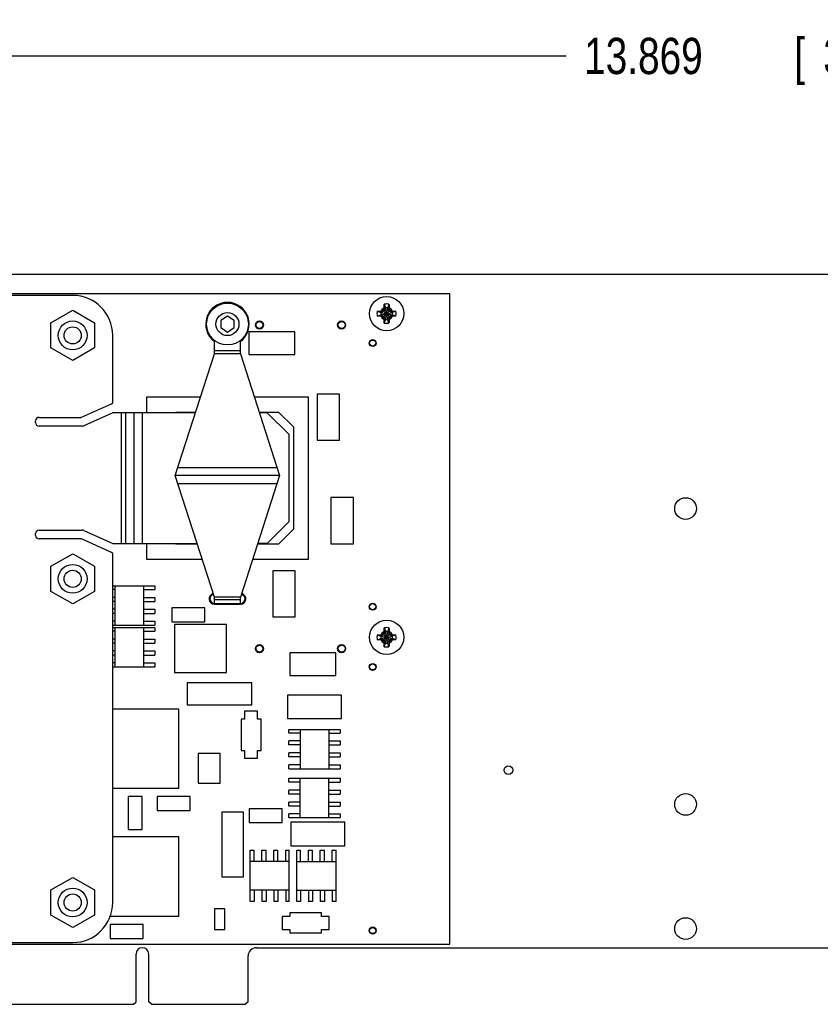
# Model space of a CAD drawing. Header units: inches. Extents: x 0.2 to 16.8, y 0.1 to 10.8.
# Tile 7 of 19: x 8.5 to 11.3, y 3.4 to 6.8. Entities that reach past the tile are written whole.
import ezdxf

# ---------------------------------------------------------------- set-up
doc = ezdxf.new("R2010")
doc.units = ezdxf.units.IN
doc.header["$LTSCALE"] = 0.935
doc.header["$MEASUREMENT"] = 0
doc.layers.get('0').update_dxf_attribs({"linetype": 'CONTINUOUS'})
doc.layers.add('DIMENSIONS', color=7, linetype='CONTINUOUS')
doc.styles.get("Standard").update_dxf_attribs({"font": 'txt', "width": 0.8})
doc.dimstyles.new('DIMSTYLE_1', dxfattribs={"dimtxt": 0.125, "dimasz": 0.18, "dimexe": 0.18, "dimexo": 0.0625, "dimgap": 0.09, "dimtad": 0, "dimtih": 1, "dimtoh": 1, "dimdec": 3, "dimlfac": 1.666667, "dimzin": 4, "dimdsep": 46, "dimtxsty": 'STANDARD', "dimblk": '_FILLED', "dimblk1": '_FILLED', "dimblk2": '_FILLED', "dimcen": 0.09, "dimadec": 0, "dimazin": 0, "dimtp": 0.001, "dimtm": 0.001, "dimtfac": 1, "dimtdec": 3, "dimtofl": 0, "dimtmove": 0, "dimatfit": 3, "dimldrblk": '_FILLED', "dimfxl": 1, "dimtolj": 1, "dimtzin": 4, "dimarcsym": 0})

# ---------------------------------------------------------------- blocks, each defined once
blk = doc.blocks.new('_FILLED')
at = {"color": 0, "linetype": 'BYBLOCK'}
blk.add_solid([(0, 0), (-1, 0.174), (-1, -0.174)], dxfattribs=at)
blk = doc.blocks.new('*D5')
at = {"layer": 'DIMENSIONS', "color": 2, "linetype": 'CONTINUOUS'}
for p, q in [((6.1492, 5.8622), (6.1492, 6.8247)), ((14.4706, 5.9522), (14.4706, 6.8247)), ((6.1492, 6.6997), (10.3928, 6.6997)), ((14.4706, 6.6997), (12.0428, 6.6997))]:
    blk.add_line(p, q, dxfattribs=at)
at = {"layer": 'DIMENSIONS', "color": 2, "linetype": 'CONTINUOUS', "xscale": 0.18, "yscale": 0.18, "zscale": 0.18, "rotation": 180}
blk.add_blockref('_FILLED', (6.1492, 6.6997), dxfattribs=at)
at = {"layer": 'DIMENSIONS', "color": 2, "linetype": 'CONTINUOUS', "xscale": 0.18, "yscale": 0.18, "zscale": 0.18}
blk.add_blockref('_FILLED', (14.4706, 6.6997), dxfattribs=at)
at = {"layer": 'DIMENSIONS', "color": 2, "linetype": 'CONTINUOUS', "width": 0.8}
for s, p in [('13.869', (10.4553, 6.6372)), ('[', (11.1803, 6.6372)), ('352.27', (11.2803, 6.6372)), (']', (11.8803, 6.6372))]:
    blk.add_text(s, height=0.125, dxfattribs=at).set_placement(p)

msp = doc.modelspace()

# ---------------------------------------------------------------- linework, layer by layer
at = {"color": 7, "linetype": 'CONTINUOUS'}
for p, q in [((12.4144, 5.94612), (6.7816, 5.94612)), ((9.9916, 5.87892), (6.4516, 5.87892)), ((9.9916, 3.63672), (9.9916, 5.87892)), ((9.76562, 5.84347), (9.76966, 5.83089)), ((9.78198, 5.84347), (9.77793, 5.83089)), ((8.6158, 5.77942), (8.6908, 5.82272)), ((8.6908, 5.82272), (8.7658, 5.77942)), ((9.74144, 5.8193), (9.75403, 5.81525)), ((9.74144, 5.80294), (9.75403, 5.80698)), ((9.75403, 5.81525), (9.79357, 5.80698)), ((9.75403, 5.80698), (9.79357, 5.81525)), ((9.75568, 5.81525), (9.75403, 5.81525)), ((9.75403, 5.80698), (9.75568, 5.80698)), ((9.76455, 5.82037), (9.75568, 5.81525)), ((9.75798, 5.81995), (9.75568, 5.81525)), ((9.75568, 5.81525), (9.79191, 5.80698)), ((9.75568, 5.80698), (9.79191, 5.81525)), ((9.75798, 5.80229), (9.75568, 5.80698)), ((9.75568, 5.80698), (9.76455, 5.80186)), ((9.76239, 5.79971), (9.78521, 5.82253)), ((9.76239, 5.82253), (9.78521, 5.79971)), ((9.76966, 5.82923), (9.76455, 5.82037)), ((9.76497, 5.82694), (9.76966, 5.82923)), ((9.76966, 5.79135), (9.77793, 5.83089)), ((9.76966, 5.83089), (9.76966, 5.82923)), ((9.77793, 5.79135), (9.76966, 5.83089)), ((9.76966, 5.793), (9.77793, 5.82923)), ((9.77793, 5.793), (9.76966, 5.82923)), ((9.77793, 5.82923), (9.77793, 5.83089)), ((9.78305, 5.82037), (9.77793, 5.82923)), ((9.77793, 5.82923), (9.78263, 5.82694)), ((9.79191, 5.81525), (9.78305, 5.82037)), ((9.78305, 5.80186), (9.79191, 5.80698)), ((9.78962, 5.81995), (9.79191, 5.81525)), ((9.79191, 5.80698), (9.78962, 5.80229)), ((9.79357, 5.81525), (9.79191, 5.81525)), ((9.79191, 5.80698), (9.79357, 5.80698)), ((9.80615, 5.8193), (9.79357, 5.81525)), ((9.80615, 5.80294), (9.79357, 5.80698)), ((8.6158, 5.69281), (8.6158, 5.77942)), ((8.7658, 5.77942), (8.7658, 5.69281)), ((9.2248, 5.803), (9.2017, 5.78764)), ((9.2017, 5.78764), (9.2017, 5.76288)), ((9.2479, 5.78764), (9.2248, 5.803)), ((9.2479, 5.76288), (9.2479, 5.78764)), ((9.76455, 5.80186), (9.76966, 5.793)), ((9.76966, 5.793), (9.76497, 5.7953)), ((9.76562, 5.77876), (9.76966, 5.79135)), ((9.76966, 5.793), (9.76966, 5.79135)), ((9.77793, 5.793), (9.78305, 5.80186)), ((9.78263, 5.7953), (9.77793, 5.793)), ((9.77793, 5.79135), (9.77793, 5.793)), ((9.78198, 5.77876), (9.77793, 5.79135)), ((9.2017, 5.76288), (9.2248, 5.74752)), ((9.2248, 5.74752), (9.2479, 5.76288)), ((9.298, 5.74812), (9.298, 5.67012)), ((9.457, 5.74812), (9.298, 5.74812)), ((9.457, 5.67012), (9.457, 5.74812)), ((9.1798, 5.67246), (9.1798, 5.71512)), ((9.2698, 5.67246), (9.2698, 5.71512)), ((8.6908, 5.64951), (8.6158, 5.69281)), ((8.7658, 5.69281), (8.6908, 5.64951)), ((9.0448, 5.25316), (9.1798, 5.67246)), ((9.2698, 5.68245), (9.1798, 5.68245)), ((9.2698, 5.67246), (9.1798, 5.67246)), ((9.2698, 5.67246), (9.4048, 5.25316)), ((9.298, 5.67012), (9.457, 5.67012)), ((9.5338, 5.53392), (9.5338, 5.37492)), ((9.6118, 5.53392), (9.5338, 5.53392)), ((9.6118, 5.37492), (9.6118, 5.53392)), ((8.94564, 5.52327), (8.94564, 5.46912)), ((9.13165, 5.52327), (8.94564, 5.52327)), ((9.50395, 5.52327), (9.31795, 5.52327)), ((9.50395, 4.96496), (9.50395, 5.52327)), ((9.04569, 5.46912), (9.04824, 5.47167)), ((9.04824, 5.47167), (9.11503, 5.47167)), ((9.33456, 5.47167), (9.40135, 5.47167)), ((9.40135, 5.47167), (9.45235, 5.42067)), ((9.45235, 5.42067), (9.45235, 5.06756)), ((9.5338, 5.37492), (9.6118, 5.37492)), ((9.05378, 5.28107), (9.39581, 5.28107)), ((9.1798, 4.83386), (9.0448, 5.25316)), ((9.4048, 5.25316), (9.0448, 5.25316)), ((9.4048, 5.25316), (9.2698, 4.83386)), ((9.05378, 5.22525), (9.39581, 5.22525)), ((9.5818, 5.17692), (9.5818, 5.01792)), ((9.6598, 5.17692), (9.5818, 5.17692)), ((9.6598, 5.01792), (9.6598, 5.17692)), ((9.45235, 5.06756), (9.40135, 5.01656)), ((8.94564, 5.01912), (8.94564, 4.96496)), ((9.04824, 5.01656), (9.04569, 5.01912)), ((9.12086, 5.01656), (9.04824, 5.01656)), ((9.40135, 5.01656), (9.32874, 5.01656)), ((9.5818, 5.01792), (9.6598, 5.01792)), ((8.6158, 4.94002), (8.6908, 4.98332)), ((8.6908, 4.98332), (8.7658, 4.94002)), ((8.94564, 4.96496), (9.13747, 4.96496)), ((9.31212, 4.96496), (9.50395, 4.96496)), ((8.6158, 4.85341), (8.6158, 4.94002)), ((8.7658, 4.94002), (8.7658, 4.85341)), ((9.3808, 4.92492), (9.3808, 4.76592)), ((9.4588, 4.92492), (9.3808, 4.92492)), ((9.4588, 4.76592), (9.4588, 4.92492)), ((8.8288, 4.87251), (8.9743, 4.87251)), ((8.8363, 4.85991), (8.8288, 4.85991)), ((8.8363, 4.87251), (8.8363, 4.73712)), ((8.9353, 4.87251), (8.9353, 4.73712)), ((8.9353, 4.85991), (8.9743, 4.85991)), ((8.9743, 4.87251), (8.9743, 4.85991)), ((8.6908, 4.81011), (8.6158, 4.85341)), ((8.7658, 4.85341), (8.6908, 4.81011)), ((8.8363, 4.83291), (8.8288, 4.83291)), ((8.9353, 4.83291), (8.9743, 4.83291)), ((8.9743, 4.83291), (8.9743, 4.81911)), ((9.1798, 4.81218), (9.1798, 4.83386)), ((9.2698, 4.83386), (9.1798, 4.83386)), ((9.2698, 4.82388), (9.1798, 4.82388)), ((9.2698, 4.81218), (9.2698, 4.83386)), ((8.8363, 4.81911), (8.8288, 4.81911)), ((8.8363, 4.79211), (8.8288, 4.79211)), ((8.9353, 4.81911), (8.9743, 4.81911)), ((8.9353, 4.79211), (8.9743, 4.79211)), ((8.9743, 4.79211), (8.9743, 4.77771)), ((9.0328, 4.79712), (9.0328, 4.74896)), ((9.1468, 4.79712), (9.0328, 4.79712)), ((9.1468, 4.74896), (9.1468, 4.79712)), ((9.1798, 4.81218), (9.2698, 4.81218)), ((9.1798, 4.80918), (9.2698, 4.80918)), ((8.8363, 4.77771), (8.8288, 4.77771)), ((8.9353, 4.77771), (8.9743, 4.77771)), ((9.3808, 4.76592), (9.4588, 4.76592)), ((8.8363, 4.75071), (8.8288, 4.75071)), ((8.8288, 4.73712), (8.9743, 4.73712)), ((8.8288, 4.72851), (8.9743, 4.72851)), ((8.8363, 4.72851), (8.8363, 4.59312)), ((8.9353, 4.75071), (8.9743, 4.75071)), ((8.9353, 4.72851), (8.9353, 4.59312)), ((8.9743, 4.75071), (8.9743, 4.73712)), ((8.9743, 4.72851), (8.9743, 4.71591)), ((9.0328, 4.74896), (9.1468, 4.74896)), ((9.04209, 4.73887), (9.04209, 4.57332)), ((9.2215, 4.73887), (9.04209, 4.73887)), ((9.2215, 4.57332), (9.2215, 4.73887)), ((9.76562, 4.72747), (9.76966, 4.71489)), ((9.78198, 4.72747), (9.77793, 4.71489)), ((8.8363, 4.71591), (8.8288, 4.71591)), ((8.8363, 4.68891), (8.8288, 4.68891)), ((8.9353, 4.71591), (8.9743, 4.71591)), ((8.9353, 4.68891), (8.9743, 4.68891)), ((8.9743, 4.68891), (8.9743, 4.67511)), ((9.74144, 4.7033), (9.75403, 4.69925)), ((9.74144, 4.68694), (9.75403, 4.69098)), ((9.75403, 4.69098), (9.79357, 4.69925)), ((9.75568, 4.69925), (9.75403, 4.69925)), ((9.75403, 4.69925), (9.79357, 4.69098)), ((9.75403, 4.69098), (9.75568, 4.69098)), ((9.76455, 4.70437), (9.75568, 4.69925)), ((9.75798, 4.70395), (9.75568, 4.69925)), ((9.75568, 4.69098), (9.79191, 4.69925)), ((9.75568, 4.69925), (9.79191, 4.69098)), ((9.75798, 4.68629), (9.75568, 4.69098)), ((9.75568, 4.69098), (9.76455, 4.68586)), ((9.76239, 4.68371), (9.78521, 4.70653)), ((9.76239, 4.70653), (9.78521, 4.68371)), ((9.76966, 4.71323), (9.76455, 4.70437)), ((9.76455, 4.68586), (9.76966, 4.677)), ((9.76497, 4.71094), (9.76966, 4.71323)), ((9.76966, 4.71489), (9.76966, 4.71323)), ((9.76966, 4.67535), (9.77793, 4.71489)), ((9.77793, 4.67535), (9.76966, 4.71489)), ((9.76966, 4.677), (9.77793, 4.71323)), ((9.77793, 4.677), (9.76966, 4.71323)), ((9.77793, 4.71323), (9.77793, 4.71489)), ((9.78305, 4.70437), (9.77793, 4.71323)), ((9.77793, 4.71323), (9.78263, 4.71094)), ((9.77793, 4.677), (9.78305, 4.68586)), ((9.79191, 4.69925), (9.78305, 4.70437)), ((9.78305, 4.68586), (9.79191, 4.69098)), ((9.78962, 4.70395), (9.79191, 4.69925)), ((9.79191, 4.69098), (9.78962, 4.68629)), ((9.79357, 4.69925), (9.79191, 4.69925)), ((9.79191, 4.69098), (9.79357, 4.69098)), ((9.80615, 4.7033), (9.79357, 4.69925)), ((9.80615, 4.68694), (9.79357, 4.69098)), ((8.8363, 4.67511), (8.8288, 4.67511)), ((8.9353, 4.67511), (8.9743, 4.67511)), ((9.76966, 4.677), (9.76497, 4.6793)), ((9.76562, 4.66276), (9.76966, 4.67535)), ((9.76966, 4.677), (9.76966, 4.67535)), ((9.78263, 4.6793), (9.77793, 4.677)), ((9.77793, 4.67535), (9.77793, 4.677)), ((9.78198, 4.66276), (9.77793, 4.67535)), ((8.8363, 4.64811), (8.8288, 4.64811)), ((8.8363, 4.63371), (8.8288, 4.63371)), ((8.9353, 4.64811), (8.9743, 4.64811)), ((8.9353, 4.63371), (8.9743, 4.63371)), ((8.9743, 4.64811), (8.9743, 4.63371)), ((9.4396, 4.64112), (9.4396, 4.56312)), ((9.5986, 4.64112), (9.4396, 4.64112)), ((9.5986, 4.56312), (9.5986, 4.64112)), ((8.8363, 4.60671), (8.8288, 4.60671)), ((8.8288, 4.59312), (8.9743, 4.59312)), ((8.9353, 4.60671), (8.9743, 4.60671)), ((8.9743, 4.60671), (8.9743, 4.59312)), ((9.04209, 4.57332), (9.2215, 4.57332)), ((9.4396, 4.56312), (9.5986, 4.56312)), ((9.0862, 4.53762), (9.0862, 4.46262)), ((9.3094, 4.53762), (9.0862, 4.53762)), ((9.3094, 4.46262), (9.3094, 4.53762)), ((9.4318, 4.49562), (9.4318, 4.41462)), ((9.6178, 4.49562), (9.4318, 4.49562)), ((9.6178, 4.41462), (9.6178, 4.49562)), ((9.0568, 4.44762), (8.8288, 4.44762)), ((9.0568, 4.17462), (9.0568, 4.44762)), ((9.0862, 4.46262), (9.3094, 4.46262)), ((9.2839, 4.44012), (9.2839, 4.41342)), ((9.3289, 4.44012), (9.2839, 4.44012)), ((9.3289, 4.41342), (9.3289, 4.44012)), ((9.4318, 4.41462), (9.6178, 4.41462)), ((9.2722, 4.41342), (9.2722, 4.30482)), ((9.2839, 4.41342), (9.2722, 4.41342)), ((9.3406, 4.41342), (9.3289, 4.41342)), ((9.3406, 4.30482), (9.3406, 4.41342)), ((9.4363, 4.36491), (9.4363, 4.37751)), ((9.4363, 4.37751), (9.6133, 4.37751)), ((9.4753, 4.36491), (9.4363, 4.36491)), ((9.4753, 4.37751), (9.4753, 4.24212)), ((9.5743, 4.37751), (9.5743, 4.24212)), ((9.5743, 4.36491), (9.6133, 4.36491)), ((9.6133, 4.37751), (9.6133, 4.36491)), ((9.4363, 4.32411), (9.4363, 4.33791)), ((9.4753, 4.33791), (9.4363, 4.33791)), ((9.4753, 4.32411), (9.4363, 4.32411)), ((9.5743, 4.33791), (9.6133, 4.33791)), ((9.5743, 4.32411), (9.6133, 4.32411)), ((9.6133, 4.33791), (9.6133, 4.32411)), ((9.124, 4.29402), (9.124, 4.19262)), ((9.1996, 4.29402), (9.124, 4.29402)), ((9.1996, 4.19262), (9.1996, 4.29402)), ((9.2722, 4.30482), (9.2839, 4.30482)), ((9.2839, 4.30482), (9.2839, 4.27812)), ((9.2839, 4.27812), (9.3289, 4.27812)), ((9.3289, 4.27812), (9.3289, 4.30482)), ((9.3289, 4.30482), (9.3406, 4.30482)), ((9.4363, 4.28271), (9.4363, 4.29711)), ((9.4753, 4.29711), (9.4363, 4.29711)), ((9.4753, 4.28271), (9.4363, 4.28271)), ((9.5743, 4.29711), (9.6133, 4.29711)), ((9.5743, 4.28271), (9.6133, 4.28271)), ((9.6133, 4.29711), (9.6133, 4.28271)), ((9.4363, 4.24212), (9.4363, 4.25571)), ((9.4753, 4.25571), (9.4363, 4.25571)), ((9.5743, 4.25571), (9.6133, 4.25571)), ((9.6133, 4.25571), (9.6133, 4.24212)), ((9.4363, 4.24212), (9.6133, 4.24212)), ((9.124, 4.19262), (9.1996, 4.19262)), ((9.4363, 4.19552), (9.4363, 4.20912)), ((9.4363, 4.20912), (9.6133, 4.20912)), ((9.4753, 4.19552), (9.4363, 4.19552)), ((9.4753, 4.07372), (9.4753, 4.20912)), ((9.5743, 4.07372), (9.5743, 4.20912)), ((9.5743, 4.19552), (9.6133, 4.19552)), ((9.6133, 4.20912), (9.6133, 4.19552)), ((8.8288, 4.17462), (9.0568, 4.17462)), ((8.88264, 4.14612), (8.88264, 4.03212)), ((8.9308, 4.14612), (8.88264, 4.14612)), ((8.9308, 4.03212), (8.9308, 4.14612)), ((8.9818, 4.14612), (8.9818, 4.09796)), ((9.0958, 4.14612), (8.9818, 4.14612)), ((9.0958, 4.09796), (9.0958, 4.14612)), ((9.4363, 4.15412), (9.4363, 4.16852)), ((9.4753, 4.16852), (9.4363, 4.16852)), ((9.4753, 4.15412), (9.4363, 4.15412)), ((9.5743, 4.16852), (9.6133, 4.16852)), ((9.5743, 4.15412), (9.6133, 4.15412)), ((9.6133, 4.16852), (9.6133, 4.15412)), ((9.4363, 4.11332), (9.4363, 4.12712)), ((9.4753, 4.12712), (9.4363, 4.12712)), ((9.4753, 4.11332), (9.4363, 4.11332)), ((9.5743, 4.12712), (9.6133, 4.12712)), ((9.5743, 4.11332), (9.6133, 4.11332)), ((9.6133, 4.12712), (9.6133, 4.11332)), ((8.9818, 4.09796), (9.0958, 4.09796)), ((9.2053, 4.09272), (9.2053, 3.86952)), ((9.2803, 4.09272), (9.2053, 4.09272)), ((9.2803, 3.86952), (9.2803, 4.09272)), ((9.2998, 4.10427), (9.2998, 4.05612)), ((9.4138, 4.10427), (9.2998, 4.10427)), ((9.4138, 4.05612), (9.4138, 4.10427)), ((9.4363, 4.07372), (9.4363, 4.08632)), ((9.4753, 4.08632), (9.4363, 4.08632)), ((9.5743, 4.08632), (9.6133, 4.08632)), ((9.6133, 4.08632), (9.6133, 4.07372)), ((9.2998, 4.05612), (9.4138, 4.05612)), ((9.4363, 4.07372), (9.6133, 4.07372)), ((9.4438, 4.05762), (9.4438, 3.97662)), ((9.6298, 4.05762), (9.4438, 4.05762)), ((9.6298, 3.97662), (9.6298, 4.05762)), ((9.0568, 4.00662), (8.8288, 4.00662)), ((8.88264, 4.03212), (8.9308, 4.03212)), ((9.0568, 3.73362), (9.0568, 4.00662)), ((9.4438, 3.97662), (9.6298, 3.97662)), ((9.3028, 3.78462), (9.3028, 3.96162)), ((9.3028, 3.96162), (9.31639, 3.96162)), ((9.31639, 3.92262), (9.31639, 3.96162)), ((9.34339, 3.92262), (9.34339, 3.96162)), ((9.34339, 3.96162), (9.35779, 3.96162)), ((9.35779, 3.92262), (9.35779, 3.96162)), ((9.38479, 3.92262), (9.38479, 3.96162)), ((9.38479, 3.96162), (9.39859, 3.96162)), ((9.39859, 3.92262), (9.39859, 3.96162)), ((9.42559, 3.92262), (9.42559, 3.96162)), ((9.42559, 3.96162), (9.43819, 3.96162)), ((9.43819, 3.78462), (9.43819, 3.96162)), ((9.4644, 3.78462), (9.4644, 3.96162)), ((9.4644, 3.96162), (9.477, 3.96162)), ((9.477, 3.92262), (9.477, 3.96162)), ((9.504, 3.92262), (9.504, 3.96162)), ((9.504, 3.96162), (9.5178, 3.96162)), ((9.5178, 3.92262), (9.5178, 3.96162)), ((9.5448, 3.92262), (9.5448, 3.96162)), ((9.5448, 3.96162), (9.5592, 3.96162)), ((9.5592, 3.92262), (9.5592, 3.96162)), ((9.5862, 3.92262), (9.5862, 3.96162)), ((9.5862, 3.96162), (9.5998, 3.96162)), ((9.5998, 3.78462), (9.5998, 3.96162)), ((9.43819, 3.92262), (9.3028, 3.92262)), ((9.4644, 3.92262), (9.5998, 3.92262)), ((8.6158, 3.82402), (8.6908, 3.86732)), ((8.6908, 3.86732), (8.7658, 3.82402)), ((9.2053, 3.86952), (9.2803, 3.86952)), ((8.6158, 3.73741), (8.6158, 3.82402)), ((8.7658, 3.82402), (8.7658, 3.73741)), ((9.43819, 3.82362), (9.3028, 3.82362)), ((9.31639, 3.82362), (9.31639, 3.78462)), ((9.34339, 3.82362), (9.34339, 3.78462)), ((9.35779, 3.82362), (9.35779, 3.78462)), ((9.38479, 3.82362), (9.38479, 3.78462)), ((9.39859, 3.82362), (9.39859, 3.78462)), ((9.42559, 3.82362), (9.42559, 3.78462)), ((9.4644, 3.82362), (9.5998, 3.82362)), ((9.477, 3.82362), (9.477, 3.78462)), ((9.504, 3.82362), (9.504, 3.78462)), ((9.5178, 3.82362), (9.5178, 3.78462)), ((9.5448, 3.82362), (9.5448, 3.78462)), ((9.5592, 3.82362), (9.5592, 3.78462)), ((9.5862, 3.82362), (9.5862, 3.78462)), ((9.31639, 3.78462), (9.3028, 3.78462)), ((9.35779, 3.78462), (9.34339, 3.78462)), ((9.39859, 3.78462), (9.38479, 3.78462)), ((9.43819, 3.78462), (9.42559, 3.78462)), ((9.477, 3.78462), (9.4644, 3.78462)), ((9.5178, 3.78462), (9.504, 3.78462)), ((9.5592, 3.78462), (9.5448, 3.78462)), ((9.5998, 3.78462), (9.5862, 3.78462)), ((8.6908, 3.69411), (8.6158, 3.73741)), ((8.7658, 3.73741), (8.6908, 3.69411)), ((9.1798, 3.75912), (9.1798, 3.68712)), ((9.2158, 3.75912), (9.1798, 3.75912)), ((9.2158, 3.68712), (9.2158, 3.75912)), ((9.4405, 3.74472), (9.4405, 3.73302)), ((9.5491, 3.74472), (9.4405, 3.74472)), ((9.5491, 3.73302), (9.5491, 3.74472)), ((8.8198, 3.70512), (8.8198, 3.65696)), ((8.9338, 3.70512), (8.8198, 3.70512)), ((8.8205, 3.73362), (9.0568, 3.73362)), ((8.9338, 3.65696), (8.9338, 3.70512)), ((9.4138, 3.73302), (9.4138, 3.68802)), ((9.4405, 3.73302), (9.4138, 3.73302)), ((9.5758, 3.73302), (9.5491, 3.73302)), ((9.5758, 3.68802), (9.5758, 3.73302)), ((9.1798, 3.68712), (9.2158, 3.68712)), ((9.4138, 3.68802), (9.4405, 3.68802)), ((9.4405, 3.68802), (9.4405, 3.67632)), ((9.4405, 3.67632), (9.5491, 3.67632)), ((9.5491, 3.67632), (9.5491, 3.68802)), ((9.5491, 3.68802), (9.5758, 3.68802)), ((6.5632, 3.63672), (9.9916, 3.63672)), ((8.8198, 3.65696), (8.9338, 3.65696)), ((8.9095, 3.43872), (8.9095, 3.60282)), ((8.9533, 3.43872), (8.9533, 3.60282)), ((9.3244, 3.62472), (13.8334, 3.62472)), ((9.2962, 3.43872), (9.2962, 3.59652)), ((7.8223, 3.42972), (8.9005, 3.42972)), ((8.9005, 3.42972), (8.9095, 3.43872)), ((8.9623, 3.42972), (8.9533, 3.43872)), ((8.9623, 3.42972), (9.2872, 3.42972)), ((9.2962, 3.43872), (9.2872, 3.42972))]:
    msp.add_line(p, q, dxfattribs=at)
at = {"color": 3, "linetype": 'CONTINUOUS'}
for p, q in [((8.6908, 5.87412), (6.8338, 5.87412)), ((8.8288, 5.50586), (8.8288, 5.73612)), ((8.72135, 5.45404), (8.82524, 5.50038)), ((8.8288, 5.46912), (8.7289, 5.42456)), ((9.11421, 5.46912), (8.8288, 5.46912)), ((8.8588, 5.01912), (8.8588, 5.46912)), ((8.87397, 5.01912), (8.87397, 5.46912)), ((8.90278, 5.01912), (8.90278, 5.46912)), ((8.93158, 5.01912), (8.93158, 5.46912)), ((9.36214, 5.46912), (9.33538, 5.46912)), ((9.43714, 5.39412), (9.36214, 5.46912)), ((8.5629, 5.43552), (8.5629, 5.44152)), ((8.5749, 5.45352), (8.7189, 5.45352)), ((8.72401, 5.42352), (8.5749, 5.42352)), ((9.43714, 5.09412), (9.43714, 5.39412)), ((9.36214, 5.01912), (9.43714, 5.09412)), ((8.5749, 5.06472), (8.72401, 5.06472)), ((8.7289, 5.06368), (8.8288, 5.01912)), ((8.5629, 5.04672), (8.5629, 5.05272)), ((8.7189, 5.03472), (8.5749, 5.03472)), ((8.82524, 4.98785), (8.72135, 5.0342)), ((8.8288, 5.01912), (9.12004, 5.01912)), ((9.36214, 5.01912), (9.32956, 5.01912)), ((8.8288, 3.78072), (8.8288, 4.98237)), ((6.8338, 3.64272), (8.6908, 3.64272))]:
    msp.add_line(p, q, dxfattribs=at)
at = {"color": 7, "linetype": 'CONTINUOUS'}
for centre, radius in [((9.2248, 5.77512), 0.072), ((9.7738, 5.81112), 0.05906), ((9.2248, 5.77512), 0.0396), ((9.3352, 5.77212), 0.0141), ((9.3352, 5.77212), 0.01189), ((9.6184, 5.77212), 0.0141), ((9.6184, 5.77212), 0.01189), ((8.6908, 5.73612), 0.02953), ((9.7258, 5.70972), 0.012), ((9.7258, 5.70972), 0.0105), ((10.8052, 5.13912), 0.0375), ((8.6908, 4.89672), 0.02953), ((9.7258, 4.80072), 0.012), ((9.7258, 4.80072), 0.0105), ((9.7738, 4.69512), 0.05906), ((9.3352, 4.65612), 0.0141), ((9.3352, 4.65612), 0.01189), ((9.6184, 4.65612), 0.0141), ((9.6184, 4.65612), 0.01189), ((9.7258, 4.59312), 0.012), ((9.7258, 4.59312), 0.0105), ((10.1938, 4.23732), 0.015), ((10.8052, 4.11912), 0.0375), ((8.6908, 3.78072), 0.02953), ((10.8052, 3.69072), 0.0375), ((9.7258, 3.68412), 0.012), ((9.7258, 3.68412), 0.0105)]:
    msp.add_circle(centre, radius, dxfattribs=at)
at = {"color": 3, "linetype": 'CONTINUOUS'}
for centre in [(8.6908, 5.73612), (8.6908, 4.89672), (8.6908, 3.78072)]:
    msp.add_circle(centre, 0.0498, dxfattribs=at)
for centre, radius, start, end in [((8.6908, 5.73612), 0.138, 0, 90), ((8.8228, 5.50586), 0.006, 294.03937, 360), ((8.5749, 5.44152), 0.012, 90, 180), ((8.5749, 5.43552), 0.012, 180, 270), ((8.7189, 5.45952), 0.006, 270, 294.03937), ((8.72401, 5.43552), 0.012, 270, 294.03937), ((8.5749, 5.05272), 0.012, 90, 180), ((8.72401, 5.05272), 0.012, 65.96063, 90), ((8.5749, 5.04672), 0.012, 180, 270), ((8.7189, 5.02872), 0.006, 65.96063, 90), ((8.8228, 4.98237), 0.006, 0, 65.96063), ((8.6908, 3.78072), 0.138, 270, 360)]:
    msp.add_arc(centre, radius, start, end, dxfattribs=at)
at = {"color": 7, "linetype": 'CONTINUOUS'}
for centre, radius, start, end in [((9.2248, 5.77512), 0.075, 306.8699, 233.1301), ((9.7738, 5.81112), 0.03337, 75.81313, 104.18687), ((9.7738, 5.81112), 0.03337, 165.81313, 194.18687), ((9.7738, 5.81112), 0.0202, 168.18933, 191.81067), ((9.7738, 5.81112), 0.02193, 113.44647, 156.55353), ((9.7738, 5.81112), 0.0202, 78.18933, 101.81067), ((9.7738, 5.81112), 0.02193, 23.44647, 66.55353), ((9.7738, 5.81112), 0.0202, 348.18933, 11.81067), ((9.7738, 5.81112), 0.03337, 345.81313, 14.18687), ((9.7738, 5.81112), 0.02193, 203.44647, 246.55353), ((9.7738, 5.81112), 0.03337, 255.81313, 284.18687), ((9.7738, 5.81112), 0.0202, 258.18933, 281.81067), ((9.7738, 5.81112), 0.02193, 293.44647, 336.55353), ((9.1798, 4.82778), 0.0186, 102.43398, 270), ((9.1798, 4.82778), 0.0156, 101.47649, 270), ((9.2698, 4.82778), 0.0186, 270, 77.56602), ((9.2698, 4.82778), 0.0156, 270, 78.52351), ((9.7738, 4.69512), 0.03337, 75.81313, 104.18687), ((9.7738, 4.69512), 0.03337, 165.81313, 194.18687), ((9.7738, 4.69512), 0.0202, 168.18933, 191.81067), ((9.7738, 4.69512), 0.02193, 113.44647, 156.55353), ((9.7738, 4.69512), 0.02193, 203.44647, 246.55353), ((9.7738, 4.69512), 0.0202, 78.18933, 101.81067), ((9.7738, 4.69512), 0.02193, 23.44647, 66.55353), ((9.7738, 4.69512), 0.02193, 293.44647, 336.55353), ((9.7738, 4.69512), 0.0202, 348.18933, 11.81067), ((9.7738, 4.69512), 0.03337, 345.81313, 14.18687), ((9.7738, 4.69512), 0.03337, 255.81313, 284.18687), ((9.7738, 4.69512), 0.0202, 258.18933, 281.81067), ((8.9314, 3.60282), 0.0219, 0, 180), ((9.3244, 3.59652), 0.0282, 90, 180)]:
    msp.add_arc(centre, radius, start, end, dxfattribs=at)
for points, knots in [([(9.76507, 5.83123), (9.76509, 5.8319), (9.76513, 5.83331), (9.76521, 5.83553), (9.76531, 5.83797), (9.76545, 5.84065), (9.76556, 5.84251), (9.76562, 5.84347)], [0, 0, 0, 0, 0.1641649, 0.3440853, 0.5435825, 0.7641446, 1, 1, 1, 1]), ([(9.78198, 5.84347), (9.78204, 5.84253), (9.78215, 5.84069), (9.78228, 5.83803), (9.78238, 5.83556), (9.78246, 5.83333), (9.7825, 5.83191), (9.78252, 5.83123)], [0, 0, 0, 0, 0.2305807, 0.4514774, 0.653011, 0.8347371, 1, 1, 1, 1]), ([(9.74144, 5.8193), (9.74238, 5.81936), (9.74422, 5.81946), (9.74689, 5.8196), (9.74935, 5.8197), (9.75159, 5.81978), (9.753, 5.81982), (9.75368, 5.81984)], [0, 0, 0, 0, 0.2305806, 0.4514777, 0.6530114, 0.8347373, 1, 1, 1, 1]), ([(9.75368, 5.81984), (9.7542, 5.81986), (9.7552, 5.81988), (9.75663, 5.81992), (9.75754, 5.81994), (9.75798, 5.81995)], [0, 0, 0, 0, 0.3632825, 0.6953976, 1, 1, 1, 1]), ([(9.75798, 5.81995), (9.75835, 5.82016), (9.75908, 5.8206), (9.76019, 5.82124), (9.76129, 5.82189), (9.76202, 5.82231), (9.76239, 5.82253)], [0, 0, 0, 0, 0.2510501, 0.5020312, 0.7519278, 1, 1, 1, 1]), ([(9.76239, 5.82253), (9.7626, 5.82289), (9.76303, 5.82363), (9.76367, 5.82473), (9.76432, 5.82583), (9.76475, 5.82657), (9.76497, 5.82694)], [0, 0, 0, 0, 0.249088, 0.4994065, 0.7500905, 1, 1, 1, 1]), ([(9.76497, 5.82694), (9.76498, 5.82737), (9.765, 5.82828), (9.76503, 5.82972), (9.76506, 5.83071), (9.76507, 5.83123)], [0, 0, 0, 0, 0.3044764, 0.6362029, 1, 1, 1, 1]), ([(9.78252, 5.83123), (9.78254, 5.83071), (9.78256, 5.82972), (9.7826, 5.82828), (9.78262, 5.82737), (9.78263, 5.82694)], [0, 0, 0, 0, 0.3632417, 0.6953913, 1, 1, 1, 1]), ([(9.78263, 5.82694), (9.78284, 5.82657), (9.78328, 5.82583), (9.78392, 5.82473), (9.78457, 5.82362), (9.78499, 5.82289), (9.78521, 5.82253)], [0, 0, 0, 0, 0.2510292, 0.5020083, 0.7519142, 1, 1, 1, 1]), ([(9.78521, 5.82253), (9.78557, 5.82231), (9.78631, 5.82188), (9.78741, 5.82124), (9.78852, 5.82059), (9.78925, 5.82016), (9.78962, 5.81995)], [0, 0, 0, 0, 0.2491759, 0.4995533, 0.7502227, 1, 1, 1, 1]), ([(9.78962, 5.81995), (9.79005, 5.81994), (9.79097, 5.81992), (9.7924, 5.81988), (9.79339, 5.81986), (9.79392, 5.81984)], [0, 0, 0, 0, 0.3044762, 0.6362025, 1, 1, 1, 1]), ([(9.79392, 5.81984), (9.79459, 5.81982), (9.79599, 5.81978), (9.79821, 5.8197), (9.80066, 5.8196), (9.80333, 5.81947), (9.80519, 5.81936), (9.80615, 5.8193)], [0, 0, 0, 0, 0.1641649, 0.3440854, 0.5435825, 0.7641446, 1, 1, 1, 1]), ([(9.75368, 5.80239), (9.75301, 5.80241), (9.75161, 5.80245), (9.74939, 5.80253), (9.74694, 5.80263), (9.74426, 5.80277), (9.7424, 5.80288), (9.74144, 5.80294)], [0, 0, 0, 0, 0.1641649, 0.3440854, 0.5435825, 0.7641446, 1, 1, 1, 1]), ([(9.75798, 5.80229), (9.75754, 5.8023), (9.75663, 5.80232), (9.7552, 5.80235), (9.7542, 5.80238), (9.75368, 5.80239)], [0, 0, 0, 0, 0.3044765, 0.636203, 1, 1, 1, 1]), ([(9.76239, 5.79971), (9.76202, 5.79992), (9.76129, 5.80035), (9.76018, 5.80099), (9.75908, 5.80164), (9.75834, 5.80207), (9.75798, 5.80229)], [0, 0, 0, 0, 0.2490886, 0.4994075, 0.7500914, 1, 1, 1, 1]), ([(9.76497, 5.7953), (9.76475, 5.79566), (9.76432, 5.7964), (9.76367, 5.79751), (9.76303, 5.79861), (9.7626, 5.79934), (9.76239, 5.79971)], [0, 0, 0, 0, 0.2508912, 0.5018552, 0.7518226, 1, 1, 1, 1]), ([(9.76507, 5.791), (9.76506, 5.79152), (9.76503, 5.79251), (9.765, 5.79395), (9.76498, 5.79486), (9.76497, 5.7953)], [0, 0, 0, 0, 0.3632421, 0.6953917, 1, 1, 1, 1]), ([(9.76562, 5.77876), (9.76556, 5.7797), (9.76545, 5.78154), (9.76532, 5.7842), (9.76521, 5.78667), (9.76513, 5.78891), (9.76509, 5.79032), (9.76507, 5.791)], [0, 0, 0, 0, 0.2305807, 0.4514774, 0.653011, 0.8347371, 1, 1, 1, 1]), ([(9.78252, 5.791), (9.7825, 5.79033), (9.78246, 5.78892), (9.78238, 5.78671), (9.78228, 5.78426), (9.78215, 5.78158), (9.78204, 5.77972), (9.78198, 5.77876)], [0, 0, 0, 0, 0.1641649, 0.3440853, 0.5435825, 0.7641446, 1, 1, 1, 1]), ([(9.78263, 5.7953), (9.78262, 5.79486), (9.7826, 5.79395), (9.78256, 5.79252), (9.78254, 5.79152), (9.78252, 5.791)], [0, 0, 0, 0, 0.3044764, 0.6362029, 1, 1, 1, 1]), ([(9.78521, 5.79971), (9.78499, 5.79934), (9.78457, 5.7986), (9.78392, 5.7975), (9.78327, 5.7964), (9.78284, 5.79566), (9.78263, 5.7953)], [0, 0, 0, 0, 0.2491761, 0.4995536, 0.750223, 1, 1, 1, 1]), ([(9.78962, 5.80229), (9.78925, 5.80207), (9.78851, 5.80164), (9.78741, 5.80099), (9.78631, 5.80035), (9.78557, 5.79992), (9.78521, 5.79971)], [0, 0, 0, 0, 0.2510282, 0.5020071, 0.7519135, 1, 1, 1, 1]), ([(9.79392, 5.80239), (9.7934, 5.80238), (9.7924, 5.80235), (9.79097, 5.80232), (9.79005, 5.8023), (9.78962, 5.80229)], [0, 0, 0, 0, 0.3632417, 0.6953915, 1, 1, 1, 1]), ([(9.80615, 5.80294), (9.80521, 5.80288), (9.80337, 5.80277), (9.80071, 5.80264), (9.79824, 5.80253), (9.79601, 5.80245), (9.79459, 5.80241), (9.79392, 5.80239)], [0, 0, 0, 0, 0.2305807, 0.4514774, 0.653011, 0.8347371, 1, 1, 1, 1]), ([(9.76507, 4.71523), (9.76509, 4.7159), (9.76513, 4.71731), (9.76521, 4.71953), (9.76531, 4.72197), (9.76545, 4.72465), (9.76556, 4.72651), (9.76562, 4.72747)], [0, 0, 0, 0, 0.1641649, 0.3440853, 0.5435825, 0.7641446, 1, 1, 1, 1]), ([(9.78198, 4.72747), (9.78204, 4.72653), (9.78215, 4.72469), (9.78228, 4.72203), (9.78238, 4.71956), (9.78246, 4.71733), (9.7825, 4.71591), (9.78252, 4.71523)], [0, 0, 0, 0, 0.2305807, 0.4514774, 0.653011, 0.8347371, 1, 1, 1, 1]), ([(9.74144, 4.7033), (9.74238, 4.70336), (9.74422, 4.70346), (9.74689, 4.7036), (9.74935, 4.7037), (9.75159, 4.70378), (9.753, 4.70382), (9.75368, 4.70384)], [0, 0, 0, 0, 0.2305806, 0.4514777, 0.6530114, 0.8347373, 1, 1, 1, 1]), ([(9.75368, 4.68639), (9.75301, 4.68641), (9.75161, 4.68645), (9.74939, 4.68653), (9.74694, 4.68663), (9.74426, 4.68677), (9.7424, 4.68688), (9.74144, 4.68694)], [0, 0, 0, 0, 0.1641649, 0.3440854, 0.5435825, 0.7641446, 1, 1, 1, 1]), ([(9.75368, 4.70384), (9.7542, 4.70386), (9.7552, 4.70388), (9.75663, 4.70392), (9.75754, 4.70394), (9.75798, 4.70395)], [0, 0, 0, 0, 0.3632825, 0.6953976, 1, 1, 1, 1]), ([(9.75798, 4.68629), (9.75754, 4.6863), (9.75663, 4.68632), (9.7552, 4.68635), (9.7542, 4.68638), (9.75368, 4.68639)], [0, 0, 0, 0, 0.3044765, 0.636203, 1, 1, 1, 1]), ([(9.75798, 4.70395), (9.75835, 4.70416), (9.75908, 4.7046), (9.76019, 4.70524), (9.76129, 4.70589), (9.76202, 4.70631), (9.76239, 4.70653)], [0, 0, 0, 0, 0.2510501, 0.5020312, 0.7519278, 1, 1, 1, 1]), ([(9.76239, 4.68371), (9.76202, 4.68392), (9.76129, 4.68435), (9.76018, 4.68499), (9.75908, 4.68564), (9.75834, 4.68607), (9.75798, 4.68629)], [0, 0, 0, 0, 0.2490886, 0.4994075, 0.7500914, 1, 1, 1, 1]), ([(9.76239, 4.70653), (9.7626, 4.70689), (9.76303, 4.70763), (9.76367, 4.70873), (9.76432, 4.70983), (9.76475, 4.71057), (9.76497, 4.71094)], [0, 0, 0, 0, 0.249088, 0.4994065, 0.7500905, 1, 1, 1, 1]), ([(9.76497, 4.71094), (9.76498, 4.71137), (9.765, 4.71228), (9.76503, 4.71372), (9.76506, 4.71471), (9.76507, 4.71523)], [0, 0, 0, 0, 0.3044764, 0.6362029, 1, 1, 1, 1]), ([(9.78252, 4.71523), (9.78254, 4.71471), (9.78256, 4.71372), (9.7826, 4.71228), (9.78262, 4.71137), (9.78263, 4.71094)], [0, 0, 0, 0, 0.3632417, 0.6953913, 1, 1, 1, 1]), ([(9.78263, 4.71094), (9.78284, 4.71057), (9.78328, 4.70983), (9.78392, 4.70873), (9.78457, 4.70762), (9.78499, 4.70689), (9.78521, 4.70653)], [0, 0, 0, 0, 0.2510292, 0.5020083, 0.7519142, 1, 1, 1, 1]), ([(9.78521, 4.70653), (9.78557, 4.70631), (9.78631, 4.70588), (9.78741, 4.70524), (9.78852, 4.70459), (9.78925, 4.70416), (9.78962, 4.70395)], [0, 0, 0, 0, 0.2491759, 0.4995533, 0.7502227, 1, 1, 1, 1]), ([(9.78962, 4.68629), (9.78925, 4.68607), (9.78851, 4.68564), (9.78741, 4.68499), (9.78631, 4.68435), (9.78557, 4.68392), (9.78521, 4.68371)], [0, 0, 0, 0, 0.2510282, 0.5020071, 0.7519135, 1, 1, 1, 1]), ([(9.78962, 4.70395), (9.79005, 4.70394), (9.79097, 4.70392), (9.7924, 4.70388), (9.79339, 4.70386), (9.79392, 4.70384)], [0, 0, 0, 0, 0.3044762, 0.6362025, 1, 1, 1, 1]), ([(9.79392, 4.68639), (9.7934, 4.68638), (9.7924, 4.68635), (9.79097, 4.68632), (9.79005, 4.6863), (9.78962, 4.68629)], [0, 0, 0, 0, 0.3632417, 0.6953915, 1, 1, 1, 1]), ([(9.79392, 4.70384), (9.79459, 4.70382), (9.79599, 4.70378), (9.79821, 4.7037), (9.80066, 4.7036), (9.80333, 4.70347), (9.80519, 4.70336), (9.80615, 4.7033)], [0, 0, 0, 0, 0.1641649, 0.3440854, 0.5435825, 0.7641446, 1, 1, 1, 1]), ([(9.80615, 4.68694), (9.80521, 4.68688), (9.80337, 4.68677), (9.80071, 4.68664), (9.79824, 4.68653), (9.79601, 4.68645), (9.79459, 4.68641), (9.79392, 4.68639)], [0, 0, 0, 0, 0.2305807, 0.4514774, 0.653011, 0.8347371, 1, 1, 1, 1]), ([(9.76497, 4.6793), (9.76475, 4.67966), (9.76432, 4.6804), (9.76367, 4.68151), (9.76303, 4.68261), (9.7626, 4.68334), (9.76239, 4.68371)], [0, 0, 0, 0, 0.2508912, 0.5018552, 0.7518226, 1, 1, 1, 1]), ([(9.76507, 4.675), (9.76506, 4.67552), (9.76503, 4.67651), (9.765, 4.67795), (9.76498, 4.67886), (9.76497, 4.6793)], [0, 0, 0, 0, 0.3632421, 0.6953917, 1, 1, 1, 1]), ([(9.76562, 4.66276), (9.76556, 4.6637), (9.76545, 4.66554), (9.76532, 4.6682), (9.76521, 4.67067), (9.76513, 4.67291), (9.76509, 4.67432), (9.76507, 4.675)], [0, 0, 0, 0, 0.2305807, 0.4514774, 0.653011, 0.8347371, 1, 1, 1, 1]), ([(9.78252, 4.675), (9.7825, 4.67433), (9.78246, 4.67292), (9.78238, 4.67071), (9.78228, 4.66826), (9.78215, 4.66558), (9.78204, 4.66372), (9.78198, 4.66276)], [0, 0, 0, 0, 0.1641649, 0.3440853, 0.5435825, 0.7641446, 1, 1, 1, 1]), ([(9.78263, 4.6793), (9.78262, 4.67886), (9.7826, 4.67795), (9.78256, 4.67652), (9.78254, 4.67552), (9.78252, 4.675)], [0, 0, 0, 0, 0.3044764, 0.6362029, 1, 1, 1, 1]), ([(9.78521, 4.68371), (9.78499, 4.68334), (9.78457, 4.6826), (9.78392, 4.6815), (9.78327, 4.6804), (9.78284, 4.67966), (9.78263, 4.6793)], [0, 0, 0, 0, 0.2491761, 0.4995536, 0.750223, 1, 1, 1, 1])]:
    msp.add_open_spline(points, degree=3, knots=knots, dxfattribs=at)

# ---------------------------------------------------------------- dimensions: what is measured, and where the dimension line sits
at = {"layer": 'DIMENSIONS', "color": 2, "linetype": 'CONTINUOUS'}
dim = msp.add_linear_dim(base=(6.1492, 6.69972), p1=(14.4706, 5.95222), p2=(6.1492, 5.86222), angle=180, dimstyle='DIMSTYLE_1', dxfattribs=at)
dim.commit()
dim.dimension.update_dxf_attribs({"geometry": '*D5', "text_midpoint": (11.21776, 6.69972), "dimtype": 160})

doc.saveas('drawing.dxf')
